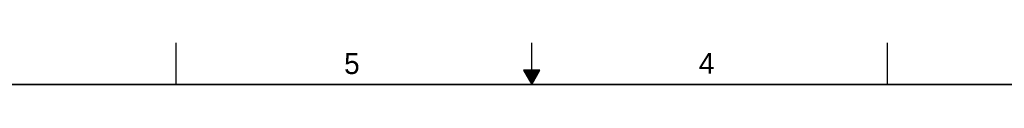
# Model space of a CAD drawing. Header units: inches. Extents: x 0 to 34, y 0 to 22.
# Tile 21 of 22: x 10.9 to 22.6, y 21.5 to 22. Entities that reach past the tile are written whole.
import ezdxf

# ---------------------------------------------------------------- set-up
doc = ezdxf.new("R2010")
doc.units = ezdxf.units.IN
doc.header["$LTSCALE"] = 1.87
doc.header["$MEASUREMENT"] = 0
doc.layers.get('0').update_dxf_attribs({"linetype": 'CONTINUOUS'})
doc.styles.add('TEXTSTYLE_2', font='txt')

msp = doc.modelspace()

# ---------------------------------------------------------------- linework, layer by layer
at = {"color": 2, "linetype": 'CONTINUOUS'}
for p, q in [((12.75002, 21.5), (12.75002, 22)), ((17.00002, 21.5), (17.00002, 22)), ((21.25002, 22), (21.25002, 21.5)), ((16.90203, 21.66972), (17.00002, 21.5)), ((17.09801, 21.66972), (16.90203, 21.66972)), ((16.90764, 21.66), (17.0924, 21.66)), ((17.00002, 21.5), (17.09801, 21.66972)), ((16.91342, 21.65), (17.08662, 21.65)), ((16.91919, 21.64), (17.08085, 21.64)), ((16.92496, 21.63), (17.07508, 21.63)), ((16.93074, 21.62), (17.0693, 21.62)), ((16.93651, 21.61), (17.06353, 21.61)), ((16.94229, 21.6), (17.05776, 21.6)), ((16.94806, 21.59), (17.05198, 21.59)), ((16.95383, 21.58), (17.04621, 21.58)), ((16.95961, 21.57), (17.04044, 21.57)), ((16.96538, 21.56), (17.03466, 21.56)), ((16.97115, 21.55), (17.02889, 21.55)), ((16.97693, 21.54), (17.02311, 21.54)), ((16.9827, 21.53), (17.01734, 21.53)), ((16.98847, 21.52), (17.01157, 21.52)), ((16.99425, 21.51), (17.00579, 21.51))]:
    msp.add_line(p, q, dxfattribs=at)
at = {"color": 7, "linetype": 'CONTINUOUS', "const_width": 0.02}
msp.add_lwpolyline([(33.50002, 21.5), (0.50002, 21.5)], dxfattribs=at)

# ---------------------------------------------------------------- texts
at = {"color": 2, "linetype": 'CONTINUOUS', "char_height": 0.25, "width": 0.25, "attachment_point": 1, "line_spacing_factor": 0.9, "style": 'TEXTSTYLE_2'}
for s, insert in [('5', (14.75766, 21.87474)), ('4', (18.99773, 21.8777))]:
    msp.add_mtext(s, dxfattribs=dict(at, insert=insert))

doc.saveas('drawing.dxf')
